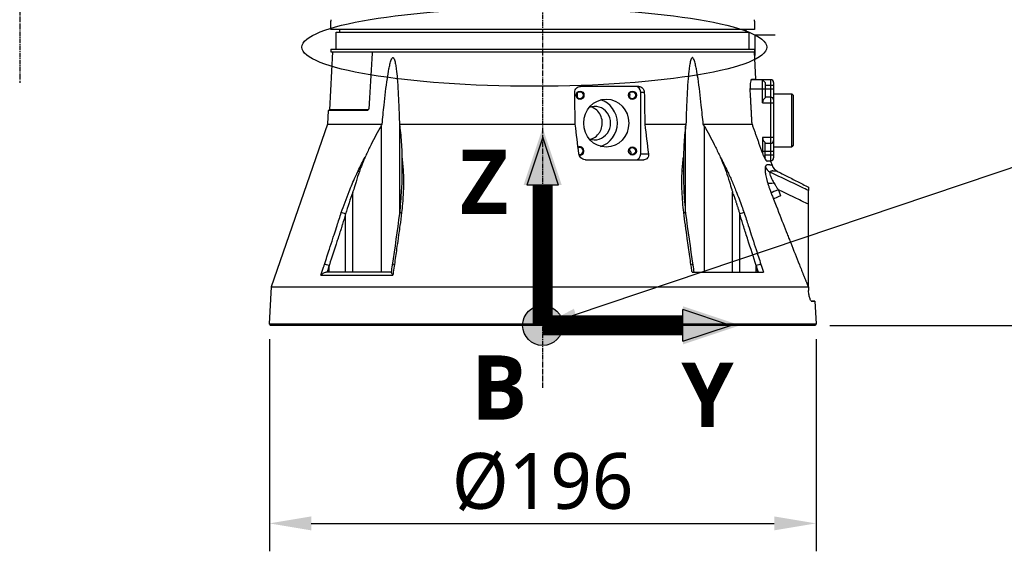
# Model space of a CAD drawing. Header units: millimetres. Extents: x 0 to 5219, y 0 to 2970.
# Tile 42 of 233: x 1860 to 2213, y 660 to 850. Entities that reach past the tile are written whole.
import ezdxf

# ---------------------------------------------------------------- set-up
doc = ezdxf.new("R2010")
doc.units = ezdxf.units.MM
doc.header["$LTSCALE"] = 0.2
doc.linetypes.add('CENTER2', pattern=[1.125, 0.75, -0.125, 0.125, -0.125])
for name, color, linetype in [('02_Center Line', 1, 'CENTER2'), ('07_Special Line2', 76, 'Continuous'), ('12_Before Rev.Num.', 5, 'Continuous'), ('13_After Rev.Num.', 6, 'Continuous')]:
    doc.layers.add(name, color=color, linetype=linetype)
doc.layers.add('14_Mark', color=7, linetype='Continuous', true_color=0xe03c31)
doc.styles.add('Rainbow-5.0 Style', font='malgunsl.ttf')
doc.dimstyles.new('Rainbow-5.0 Style', dxfattribs={"dimtxt": 4, "dimasz": 2.5, "dimexe": 1, "dimexo": 1, "dimgap": 1, "dimtad": 1, "dimdsep": 46, "dimtxsty": 'Rainbow-5.0 Style', "dimcen": 0, "dimclrd": 251, "dimclre": 251, "dimclrt": 7, "dimazin": 3, "dimtp": 0.1, "dimtm": 0.1, "dimtfac": 0.61, "dimtmove": 0, "dimatfit": 3, "dimfxl": 1, "dimlwd": -1, "dimlwe": -1, "dimarcsym": 1})
doc.dimstyles.new('Rainbow-5.0 Style$0', dxfattribs={"dimtxt": 4, "dimasz": 3, "dimexe": 2, "dimexo": 1, "dimgap": 0.8, "dimtad": 1, "dimzin": 9, "dimdsep": 46, "dimtxsty": 'Rainbow-5.0 Style', "dimcen": 0, "dimclrd": 251, "dimclre": 251, "dimclrt": 256, "dimadec": 1, "dimazin": 0, "dimtp": 0.1, "dimtm": 0.1, "dimtfac": 0.61, "dimtmove": 0, "dimatfit": 3, "dimfxl": 1, "dimlwd": -1, "dimlwe": -1, "dimarcsym": 1})

# ---------------------------------------------------------------- blocks, each defined once
blk = doc.blocks.new('A$C7b354fd2')
for p, q in [((-76, 106), (-76, 109)), ((76, 106), (-76, 106)), ((-72.87, 106), (-72.89, 105)), ((72.87, 106), (72.89, 105)), ((76, 109), (76, 106)), ((-74, 105), (74, 105)), ((-74, 99), (-74, 105)), ((74, 99), (74, 105)), ((-76, 99), (76, 99)), ((-76, 99), (-76, 98)), ((76, 99), (76, 98)), ((-75.38, 98), (-76.47, 77.19)), ((-76, 98), (76, 98)), ((75.79, 98), (76.31, 88.15)), ((34.51, 85.6), (13.55, 85.6)), ((81.8, 88), (74.74, 88)), ((74.93, 88.15), (76.31, 88.15)), ((78.8, 79.75), (78.8, 88)), ((78.8, 88), (79.8, 87)), ((79.8, 87), (79.8, 81.48)), ((79.8, 86), (82.8, 86)), ((81.8, 59), (81.8, 88)), ((82.8, 87), (82.8, 60)), ((35.15, 83.5), (36.42, 83.5)), ((35.15, 61.4), (35.15, 83.5)), ((74.39, 84.7), (82.8, 84.7)), ((81.8, 81.75), (79.8, 81.75)), ((82.8, 83), (89.3, 83)), ((89.3, 64), (89.3, 83)), ((89.8, 82.5), (89.3, 83)), ((89.8, 82.5), (89.8, 64.5)), ((89.8, 82), (89.81, 82.02)), ((78.8, 79.75), (82.8, 79.75)), ((-76.89, 77), (-77.15, 72.03)), ((-62.9, 77), (-76.89, 77)), ((-62.56, 77.19), (-76.47, 77.19)), ((-77.15, 72.03), (-97.38, 13.79)), ((-77.15, 72.03), (-57.57, 72.03)), ((-57.95, 71.39), (-57.95, 19)), ((-51.36, 72.03), (11.69, 72.03)), ((-51.26, 40.02), (-51.26, 71.39)), ((36.63, 72.03), (51.36, 72.03)), ((51.26, 40.02), (51.26, 71.39)), ((57.57, 72.03), (75.07, 72.03)), ((57.95, 71.39), (57.95, 19)), ((82.8, 67.25), (78.8, 67.25)), ((78.8, 67.25), (78.8, 61.6)), ((79.8, 60), (79.8, 65.52)), ((79.8, 65.25), (81.8, 65.25)), ((82.8, 64), (89.3, 64)), ((89.8, 64.5), (89.3, 64)), ((89.8, 65), (89.81, 64.98)), ((35.15, 61.4), (37.91, 61.4)), ((82.8, 62.3), (78.54, 62.3)), ((78.8, 61.56), (78.8, 61.56)), ((82.8, 61), (79.8, 61)), ((15.33, 59.3), (36.28, 59.3)), ((79.8, 60), (79.63, 59.83)), ((80.2, 59), (81.8, 59)), ((81.73, 58.85), (80.44, 58.85)), ((81.73, 58.85), (82.22, 57.42)), ((-68.07, 19), (-68.07, 47.76)), ((68.07, 47.76), (68.1, 47.7)), ((68.07, 19), (68.07, 47.76)), ((95.28, 13.76), (95.29, 48.34)), ((-50.12, 45.46), (-50.12, 45.46)), ((-70.65, 19), (-70.65, 39.92)), ((70.65, 19), (70.65, 39.92)), ((-51.26, 35.22), (-51.26, 35.22)), ((51.26, 35.21), (51.26, 35.22)), ((88.34, 31.01), (88.34, 31.01)), ((90.28, 26.1), (90.28, 26.1)), ((-76.56, 19), (-76.56, 21.4)), ((76.56, 19), (76.56, 21.4)), ((-79.48, 17.99), (-53.7, 17.99)), ((-54.21, 19), (-77.45, 19)), ((53.55, 19), (79.15, 19)), ((-97.38, 13.79), (-98.02, 0.5)), ((-97.38, 13.79), (95.2, 13.79)), ((95.28, 13.75), (95.28, 12.43)), ((96.39, 8.67), (96.57, 8.66)), ((97.63, 8.62), (97.43, 8.63)), ((97.63, 8.62), (98.02, 0.5)), ((-98.02, 0.5), (-97.55, 0)), ((-98.02, 0.5), (98.02, 0.5)), ((97.55, 0), (-97.55, 0)), ((-45.61, 0), (-45.61, 0)), ((-42.71, 0), (-42.71, 0)), ((-42.6, 0), (-42.6, 0)), ((26.98, 0), (26.98, 0)), ((43.67, 0), (43.67, 0)), ((57.69, 0), (57.69, 0)), ((98.02, 0.5), (97.55, 0))]:
    blk.add_line(p, q)
for centre, radius, start, end in [((81.8, 87), 1, 0, 90), ((80.8, 79.75), 2, 120, 180), ((81.8, 80.75), 1, 0, 90), ((-76.67, 77.2), 0.2, 270.0011, 357.0001), ((80.8, 67.25), 2, 180, 240), ((81.8, 66.25), 1, 270, 0), ((81.8, 60), 1, 270, 0), ((86, 58.73), 4, 199.1531, 242.944)]:
    blk.add_arc(centre, radius, start, end)
for centre, major_axis, ratio, start_param, end_param in [((33.18, 83.5), (0, 2.1), 0.939693, 4.712389, 6.283185), ((11.34, 82.45), (0, 1.25), 0.939693, 4.133611, 5.291167), ((30.14, 82.45), (0, 1.25), 0.939693, 4.133611, 5.291167), ((18.69, 72.45), (0, -6), 0.939693, 5.914601, 9.793362), ((18.69, 72.45), (0, 8.6), 0.939693, 3.398337, 6.026441), ((-62.73, 77.2), (0, 0.2), 0.818123, 4.618617, 4.660003), ((13.4, 62.45), (0, -1.5), 0.939693, 6.044721, 9.949642), ((13.31, 62.45), (0, -1.25), 0.939693, 6.014046, 9.955182), ((30.14, 62.45), (0, 1.25), 0.939693, 4.66011, 5.291167), ((33.18, 61.4), (0, -2.1), 0.939693, 0, 1.570796), ((83.47, 58.05), (3.83, -1.16), 0.925248, 3.818786, 4.47978), ((-65.04, 54.86), (-1.35, 0.65), 0.052115, 0.606922, 1.057336), ((-49.16, 54.86), (1.5, 0.1), 0.436719, 2.149999, 2.599873), ((49.16, 54.86), (-1.5, 0.09), 0.431477, 3.680016, 4.130429), ((65.27, 54.96), (1.1, 0.54), 0.051708, 5.11953, 5.637425), ((84.3, 52.24), (-3.83, -1.16), 0.183199, 0.288362, 1.124417), ((13.17, 31.41), (34.91, -89.99), 0.592261, 1.515827, 1.522233), ((85.53, 48.67), (-3.73, -1.4), 0.081475, 4.967599, 6.002006), ((86.37, 46.4), (-3.7, -1.34), 0.092176, 4.968203, 6.008214), ((-71.03, 39.88), (-1.42, 0.49), 0.108063, 4.48468, 5.706473), ((-49.77, 39.88), (-1.49, 0.17), 0.323016, 5.32621, 6.283185), ((49.77, 39.88), (1.49, 0.17), 0.323016, 0, 0.956975), ((71.03, 39.88), (-1.42, -0.49), 0.108063, 3.718305, 4.940203), ((-77.06, 21.37), (-1.43, 0.46), 0.133958, 4.39845, 5.717837), ((-52.35, 21.37), (-1.49, 0.21), 0.304914, 5.321029, 6.283185), ((52.35, 21.37), (1.49, 0.21), 0.304914, 0, 0.962156), ((77.06, 21.37), (-1.43, -0.46), 0.133958, 3.706941, 5.02644)]:
    blk.add_ellipse(centre, major_axis=major_axis, ratio=ratio, start_param=start_param, end_param=end_param)
for centre, major_axis in [((13.4, 82.45), (0, -1.5)), ((13.31, 82.45), (0, 1.25)), ((32.19, 82.45), (0, -1.5)), ((32.1, 82.45), (0, 1.25)), ((22.79, 72.45), (0, 8.6)), ((32.19, 62.45), (0, -1.5)), ((32.1, 62.45), (0, 1.25))]:
    blk.add_ellipse(centre, major_axis=major_axis, ratio=0.939693)
for points, knots in [([(-76, 109.5), (-76, 109.5), (-76, 109.49), (-76, 109.47), (-76, 109.45), (-76, 109.43), (-76, 109.39), (-76, 109.36), (-76, 109.31), (-76, 109.26), (-76, 109.22), (-76, 109.16), (-76, 109.11), (-76, 109.07), (-76, 109.04), (-76, 109)], [0.5001155, 0.5001155, 0.5001155, 0.5001155, 0.6074687, 0.6074687, 0.6074687, 0.7149373, 0.7149373, 0.7149373, 0.8224074, 0.8224074, 0.8224074, 0.9298784, 0.9298784, 0.9298784, 1, 1, 1, 1]), ([(76, 109), (76, 109.06), (76, 109.11), (76, 109.17), (76, 109.22), (76, 109.27), (76, 109.31), (76, 109.36), (76, 109.39), (76, 109.42), (76, 109.45), (76, 109.48), (76, 109.49), (76, 109.5), (76, 109.5), (76, 109.5), (76, 109.5), (76, 109.5), (76, 109.5)], [0, 0, 0, 0, 0.1074687, 0.1074687, 0.1074687, 0.2149373, 0.2149373, 0.2149373, 0.3224073, 0.3224073, 0.3224073, 0.4298784, 0.4298784, 0.4298784, 0.5, 0.5, 0.5, 0.5001155, 0.5001155, 0.5001155, 0.5001155]), ([(-61.13, 98), (-61.21, 96.67), (-61.28, 95.34), (-61.36, 94.01), (-61.51, 91.35), (-61.67, 88.68), (-61.82, 86), (-61.97, 83.33), (-62.13, 80.65), (-62.28, 77.97)], [0.167015, 0.167015, 0.167015, 0.167015, 0.3333333, 0.3333333, 0.3333333, 0.6666667, 0.6666667, 0.6666667, 1, 1, 1, 1]), ([(-57.57, 72.03), (-57.35, 74.33), (-57.12, 76.6), (-56.53, 82.12), (-56.15, 85.32), (-55.53, 89.51), (-55.34, 90.69), (-55, 92.43), (-54.88, 93), (-54.61, 94.11), (-54.47, 94.64), (-54.18, 95.36), (-54.06, 95.62), (-53.88, 95.81), (-53.84, 95.85), (-53.75, 95.9), (-53.71, 95.91), (-53.63, 95.91), (-53.59, 95.9), (-53.51, 95.85), (-53.47, 95.81), (-53.3, 95.62), (-53.2, 95.36), (-52.96, 94.64), (-52.85, 94.11), (-52.65, 93), (-52.57, 92.43), (-52.35, 90.69), (-52.24, 89.51), (-51.89, 85.32), (-51.73, 82.12), (-51.5, 76.6), (-51.43, 74.33), (-51.36, 72.03)], [5.982106, 5.982106, 5.982106, 5.982106, 6.634304, 6.634304, 7.582061, 7.582061, 7.910092, 7.910092, 8.074107, 8.074107, 8.238122, 8.238122, 8.315339, 8.315339, 8.332718, 8.332718, 8.350096, 8.350096, 8.367475, 8.367475, 8.384853, 8.384853, 8.46207, 8.46207, 8.626085, 8.626085, 8.790101, 8.790101, 9.118131, 9.118131, 10.065889, 10.065889, 10.718087, 10.718087, 10.718087, 10.718087]), ([(57.57, 72.03), (57.35, 74.33), (57.12, 76.6), (56.53, 82.12), (56.15, 85.32), (55.53, 89.51), (55.34, 90.69), (55, 92.43), (54.88, 93), (54.61, 94.11), (54.47, 94.64), (54.18, 95.36), (54.06, 95.62), (53.88, 95.81), (53.84, 95.85), (53.75, 95.9), (53.71, 95.91), (53.63, 95.91), (53.59, 95.9), (53.51, 95.85), (53.47, 95.81), (53.3, 95.62), (53.2, 95.36), (52.96, 94.64), (52.85, 94.11), (52.65, 93), (52.57, 92.43), (52.35, 90.69), (52.24, 89.51), (51.89, 85.32), (51.73, 82.12), (51.5, 76.6), (51.43, 74.33), (51.36, 72.03)], [-10.718087, -10.718087, -10.718087, -10.718087, -10.065889, -10.065889, -9.118131, -9.118131, -8.790101, -8.790101, -8.626085, -8.626085, -8.46207, -8.46207, -8.384853, -8.384853, -8.367475, -8.367475, -8.350096, -8.350096, -8.332718, -8.332718, -8.315339, -8.315339, -8.238122, -8.238122, -8.074107, -8.074107, -7.910092, -7.910092, -7.582061, -7.582061, -6.634304, -6.634304, -5.982106, -5.982106, -5.982106, -5.982106]), ([(11.48, 83.5), (11.48, 83.51), (11.48, 83.51), (11.48, 83.52), (11.48, 83.78), (11.53, 84.06), (11.74, 84.58), (11.9, 84.81), (12.27, 85.18), (12.5, 85.34), (13.02, 85.55), (13.29, 85.6), (13.55, 85.6)], [-0.0021701, -0.0021701, -0.0021701, -0.0021701, 0, 0, 0, 0.0788507, 0.0788507, 0.1577014, 0.1577014, 0.237905, 0.237905, 0.3162149, 0.3162149, 0.3162149, 0.3162149]), ([(34.51, 85.6), (34.74, 85.6), (34.99, 85.55), (35.46, 85.34), (35.67, 85.18), (36.01, 84.81), (36.16, 84.57), (36.36, 84.06), (36.42, 83.78), (36.42, 83.51), (36.42, 83.51), (36.42, 83.5)], [-0.9520942, -0.9520942, -0.9520942, -0.9520942, -0.8738303, -0.8738303, -0.7942502, -0.7942502, -0.7153116, -0.7153116, -0.6363731, -0.6363731, -0.6347628, -0.6347628, -0.6347628, -0.6347628]), ([(74.93, 88.15), (74.85, 88.15), (74.76, 88.07), (74.61, 87.74), (74.54, 87.48), (74.43, 86.89), (74.39, 86.52), (74.36, 85.7), (74.36, 85.26), (74.38, 84.84), (74.38, 84.83), (74.38, 84.81), (74.38, 84.8)], [-0.5049468, -0.5049468, -0.5049468, -0.5049468, -0.3798025, -0.3798025, -0.2512862, -0.2512862, -0.1256431, -0.1256431, 0, 0, 0, 0.0040832, 0.0040832, 0.0040832, 0.0040832]), ([(-62.28, 77.97), (-62.29, 77.86), (-62.31, 77.73), (-62.38, 77.49), (-62.43, 77.38), (-62.54, 77.2), (-62.61, 77.13), (-62.75, 77.02), (-62.83, 77), (-62.9, 77)], [-0.2992343, -0.2992343, -0.2992343, -0.2992343, -0.2640654, -0.2640654, -0.2263454, -0.2263454, -0.1886522, -0.1886522, -0.1510866, -0.1510866, -0.1510866, -0.1510866]), ([(20.48, 69.27), (20.64, 69.54), (20.79, 69.84), (21.2, 70.88), (21.34, 71.68), (21.37, 73.19), (21.24, 74), (20.7, 75.48), (20.28, 76.16), (19.31, 77.22), (18.68, 77.69), (17.76, 78.1), (17.51, 78.19), (17.26, 78.25)], [1.485717, 1.485717, 1.485717, 1.485717, 1.57915, 1.57915, 1.804596, 1.804596, 2.031566, 2.031566, 2.258535, 2.258535, 2.485349, 2.485349, 2.562968, 2.562968, 2.562968, 2.562968]), ([(-57.95, 71.39), (-58.1, 71.14), (-58.25, 70.89), (-59.64, 68.47), (-60.82, 66.21), (-62.54, 62.68), (-63.11, 61.46), (-63.67, 60.23)], [-6.98839, -6.98839, -6.98839, -6.98839, -6.901908, -6.901908, -6.146186, -6.146186, -5.758936, -5.758936, -5.758936, -5.758936]), ([(-51.26, 71.39), (-51.23, 71.14), (-51.19, 70.89), (-50.88, 68.47), (-50.69, 66.21), (-50.53, 62.68), (-50.49, 61.46), (-50.47, 60.23)], [10.331972, 10.331972, 10.331972, 10.331972, 10.418454, 10.418454, 11.174175, 11.174175, 11.561438, 11.561438, 11.561438, 11.561438]), ([(51.26, 71.39), (51.23, 71.14), (51.19, 70.89), (50.88, 68.47), (50.69, 66.21), (50.53, 62.68), (50.49, 61.47), (50.47, 60.24)], [-6.98839, -6.98839, -6.98839, -6.98839, -6.901908, -6.901908, -6.146186, -6.146186, -5.759883, -5.759883, -5.759883, -5.759883]), ([(57.95, 71.39), (58.1, 71.14), (58.25, 70.89), (59.64, 68.47), (60.82, 66.21), (62.54, 62.68), (63.11, 61.46), (63.67, 60.24)], [10.331972, 10.331972, 10.331972, 10.331972, 10.418454, 10.418454, 11.174175, 11.174175, 11.561016, 11.561016, 11.561016, 11.561016]), ([(17.19, 66.67), (17.42, 66.73), (17.65, 66.81), (18.56, 67.21), (19.19, 67.67), (19.98, 68.52), (20.25, 68.87), (20.48, 69.27)], [4.6798075, 4.6798075, 4.6798075, 4.6798075, 4.7504163, 4.7504163, 4.9758621, 4.9758621, 5.107875, 5.107875, 5.107875, 5.107875]), ([(-66.17, 55.35), (-65.77, 56.17), (-65.37, 57), (-64.95, 57.81), (-64.54, 58.62), (-64.11, 59.43), (-63.67, 60.23)], [0, 0, 0, 0, 0.499875, 0.499875, 0.499875, 1, 1, 1, 1]), ([(-63.67, 60.23), (-64.05, 59.4), (-64.42, 58.55), (-65.1, 56.86), (-65.44, 55.97), (-65.73, 55.11)], [0.0000001, 0.0000001, 0.0000001, 0.0000001, 0.2749921, 0.2749921, 0.5476443, 0.5476443, 0.5476443, 0.5476443]), ([(-50.47, 60.23), (-50.36, 59.43), (-50.28, 58.63), (-50.2, 57.81), (-50.13, 57), (-50.06, 56.18), (-50.01, 55.36)], [0, 0, 0, 0, 0.5005634, 0.5005634, 0.5005634, 1, 1, 1, 1]), ([(-50.47, 60.23), (-50.45, 59.4), (-50.45, 58.55), (-50.45, 56.86), (-50.45, 55.97), (-50.46, 55.12)], [-0.5445996, -0.5445996, -0.5445996, -0.5445996, -0.2712223, -0.2712223, -0.0000015, -0.0000015, -0.0000015, -0.0000015]), ([(15.33, 59.3), (15.29, 59.3), (15.25, 59.3), (14.94, 59.32), (14.65, 59.39), (14.11, 59.64), (13.87, 59.81), (13.47, 60.21), (13.3, 60.45), (13.07, 60.94), (13, 61.17), (12.97, 61.4)], [-0.3482596, -0.3482596, -0.3482596, -0.3482596, -0.3364749, -0.3364749, -0.2532796, -0.2532796, -0.1700843, -0.1700843, -0.0850422, -0.0850422, -0.0142516, -0.0142516, -0.0142516, -0.0142516]), ([(31.56, 61.34), (31.61, 61.38), (31.64, 61.42), (31.73, 61.54), (31.75, 61.64), (31.75, 61.86), (31.7, 62), (31.53, 62.23), (31.43, 62.32), (31.31, 62.38)], [1.5863552, 1.5863552, 1.5863552, 1.5863552, 1.6157737, 1.6157737, 1.6749185, 1.6749185, 1.7667579, 1.7667579, 1.8428929, 1.8428929, 1.8428929, 1.8428929]), ([(37.91, 61.4), (37.94, 61.16), (37.93, 60.92), (37.83, 60.42), (37.72, 60.18), (37.45, 59.79), (37.27, 59.62), (36.84, 59.38), (36.59, 59.31), (36.33, 59.3), (36.3, 59.3), (36.28, 59.3)], [-0.6483331, -0.6483331, -0.6483331, -0.6483331, -0.5743929, -0.5743929, -0.4898501, -0.4898501, -0.4076051, -0.4076051, -0.3253601, -0.3253601, -0.317146, -0.317146, -0.317146, -0.317146]), ([(50.01, 55.35), (50.06, 56.18), (50.13, 57), (50.2, 57.81), (50.28, 58.63), (50.36, 59.44), (50.47, 60.24)], [0, 0, 0, 0, 0.499876, 0.499876, 0.499876, 1, 1, 1, 1]), ([(50.47, 60.24), (50.45, 59.41), (50.45, 58.55), (50.45, 56.86), (50.45, 55.97), (50.46, 55.11)], [0.0000001, 0.0000001, 0.0000001, 0.0000001, 0.2754495, 0.2754495, 0.548569, 0.548569, 0.548569, 0.548569]), ([(63.67, 60.24), (64.05, 59.4), (64.42, 58.55), (65.1, 56.86), (65.43, 55.98), (65.73, 55.12)], [-0.542815, -0.542815, -0.542815, -0.542815, -0.2712747, -0.2712747, -0.0000024, -0.0000024, -0.0000024, -0.0000024]), ([(78.57, 62.2), (78.7, 61.85), (78.84, 61.48), (79.17, 60.71), (79.36, 60.32), (79.71, 59.69), (79.88, 59.41), (80.18, 59), (80.31, 58.88), (80.41, 58.85), (80.43, 58.85), (80.44, 58.85)], [1.0620309, 1.0620309, 1.0620309, 1.0620309, 1.1718896, 1.1718896, 1.3085918, 1.3085918, 1.4426859, 1.4426859, 1.57678, 1.57678, 1.5977978, 1.5977978, 1.5977978, 1.5977978]), ([(79.81, 56.74), (79.8, 56.71), (79.79, 56.68), (79.79, 56.65), (79.76, 56.55), (79.75, 56.43), (79.73, 56.3), (79.72, 56.16), (79.72, 56.02), (79.72, 55.87), (79.72, 55.71), (79.73, 55.54), (79.74, 55.35), (79.74, 55.3), (79.75, 55.24), (79.76, 55.18), (79.77, 55.07), (79.78, 54.96), (79.79, 54.84), (79.8, 54.81), (79.8, 54.77), (79.81, 54.74), (79.84, 54.51), (79.88, 54.26), (79.93, 53.99), (79.98, 53.72), (80.04, 53.43), (80.11, 53.11), (80.18, 52.79), (80.27, 52.44), (80.37, 52.07), (80.46, 51.71), (80.57, 51.34), (80.69, 50.93)], [0, 0, 0, 0, 0.033073, 0.033073, 0.033073, 0.156472, 0.156472, 0.156472, 0.278858, 0.278858, 0.278858, 0.399242, 0.399242, 0.399242, 0.434783, 0.434783, 0.434783, 0.5, 0.5, 0.5, 0.518952, 0.518952, 0.518952, 0.640378, 0.640378, 0.640378, 0.763037, 0.763037, 0.763037, 0.88506, 0.88506, 0.88506, 1, 1, 1, 1]), ([(82.22, 57.42), (82.22, 57.42), (82.2, 57.42), (82.15, 57.42), (82.12, 57.42), (82.09, 57.42), (82.05, 57.43), (82.03, 57.43), (82.01, 57.43), (81.98, 57.43), (81.97, 57.43), (81.96, 57.43), (81.95, 57.43), (81.94, 57.43), (81.92, 57.43), (81.91, 57.43), (81.88, 57.43), (81.84, 57.43), (81.8, 57.44), (81.78, 57.44), (81.76, 57.44), (81.73, 57.44), (81.71, 57.44), (81.68, 57.44), (81.66, 57.44), (81.57, 57.44), (81.48, 57.44), (81.4, 57.45), (81.38, 57.45), (81.36, 57.45), (81.34, 57.45), (81.33, 57.45), (81.32, 57.45), (81.31, 57.45), (81.3, 57.45), (81.3, 57.45), (81.28, 57.46), (81.24, 57.46), (81.21, 57.46), (81.19, 57.47), (81.18, 57.47), (81.17, 57.47), (81.16, 57.47), (81.16, 57.47), (81.16, 57.47), (81.16, 57.47), (81.15, 57.47), (81.15, 57.47), (81.15, 57.47), (81.15, 57.47), (81.15, 57.47), (81.15, 57.47), (81.15, 57.47), (81.15, 57.47), (81.15, 57.47), (81.1, 57.48), (81.04, 57.49), (80.98, 57.49), (80.96, 57.5), (80.93, 57.5), (80.9, 57.5), (80.88, 57.51), (80.87, 57.51), (80.85, 57.51), (80.84, 57.51), (80.83, 57.51), (80.81, 57.51), (80.76, 57.51), (80.72, 57.51), (80.68, 57.51), (80.66, 57.51), (80.64, 57.51), (80.62, 57.51), (80.61, 57.51), (80.6, 57.51), (80.57, 57.51), (80.49, 57.5), (80.39, 57.48), (80.29, 57.44), (80.25, 57.42), (80.2, 57.38), (80.15, 57.34), (80.13, 57.32), (80.1, 57.3), (80.08, 57.28), (80.06, 57.25), (80.03, 57.22), (80.01, 57.2), (79.99, 57.16), (79.94, 57.08), (79.9, 56.99), (79.86, 56.91), (79.83, 56.82), (79.81, 56.74)], [0, 0, 0, 0, 0.125, 0.125, 0.125, 0.1875, 0.1875, 0.1875, 0.21875, 0.21875, 0.21875, 0.234375, 0.234375, 0.234375, 0.25, 0.25, 0.25, 0.3125, 0.3125, 0.3125, 0.34375, 0.34375, 0.34375, 0.375, 0.375, 0.375, 0.5, 0.5, 0.5, 0.53125, 0.53125, 0.53125, 0.546875, 0.546875, 0.546875, 0.5625, 0.5625, 0.5625, 0.59375, 0.59375, 0.59375, 0.609375, 0.609375, 0.609375, 0.6171875, 0.6171875, 0.6171875, 0.6196289, 0.6196289, 0.6196289, 0.6220703, 0.6220703, 0.6220703, 0.625, 0.625, 0.625, 0.6875, 0.6875, 0.6875, 0.71875, 0.71875, 0.71875, 0.734375, 0.734375, 0.734375, 0.75, 0.75, 0.75, 0.78125, 0.78125, 0.78125, 0.796875, 0.796875, 0.796875, 0.8125, 0.8125, 0.8125, 0.875, 0.875, 0.875, 0.90625, 0.90625, 0.90625, 0.921875, 0.921875, 0.921875, 0.9375, 0.9375, 0.9375, 0.96875, 0.96875, 0.96875, 0.9999999, 0.9999999, 0.9999999, 0.9999999]), ([(-72.19, 40.38), (-71.31, 42.91), (-70.39, 45.44), (-69.39, 47.94), (-68.68, 49.73), (-67.93, 51.52), (-67.14, 53.28), (-66.82, 53.98), (-66.5, 54.67), (-66.17, 55.35)], [0, 0, 0, 0, 0.499826, 0.499826, 0.499826, 0.858832, 0.858832, 0.858832, 1, 1, 1, 1]), ([(-65.73, 55.11), (-66.16, 53.9), (-66.54, 52.69), (-67.26, 50.36), (-67.53, 49.44), (-67.81, 48.54), (-67.87, 48.35), (-67.98, 48.03), (-68.03, 47.89), (-68.07, 47.76)], [0.0000003, 0.0000003, 0.0000003, 0.0000003, 0.385971, 0.385971, 0.7217999, 0.7217999, 0.8108706, 0.8108706, 0.8732307, 0.8732307, 0.8732307, 0.8732307]), ([(-50.46, 55.12), (-50.48, 53.93), (-50.5, 52.67), (-50.55, 50.32), (-50.58, 49.38), (-50.6, 48.68), (-50.6, 48.67), (-50.6, 48.67)], [-0.5643199, -0.5643199, -0.5643199, -0.5643199, -0.3213467, -0.3213467, -0.0964507, -0.0964507, -0.0954746, -0.0954746, -0.0954746, -0.0954746]), ([(-50.01, 55.36), (-49.98, 54.78), (-49.95, 54.19), (-49.93, 53.6), (-49.91, 52.99), (-49.9, 52.37), (-49.9, 51.75), (-49.89, 50.5), (-49.92, 49.25), (-49.98, 47.99), (-50.04, 46.52), (-50.13, 45.05), (-50.26, 43.57), (-50.35, 42.51), (-50.46, 41.44), (-50.58, 40.38)], [0, 0, 0, 0, 0.1198746, 0.1198746, 0.1198746, 0.2457225, 0.2457225, 0.2457225, 0.4973048, 0.4973048, 0.4973048, 0.7896386, 0.7896386, 0.7896386, 1, 1, 1, 1]), ([(50.58, 40.38), (50.29, 42.91), (50.09, 45.43), (49.98, 47.94), (49.87, 50.44), (49.86, 52.92), (50.01, 55.35)], [0, 0, 0, 0, 0.499739, 0.499739, 0.499739, 1, 1, 1, 1]), ([(50.46, 55.11), (50.48, 53.9), (50.5, 52.69), (50.55, 50.36), (50.58, 49.43), (50.6, 48.72), (50.6, 48.71), (50.6, 48.7)], [0.0000003, 0.0000003, 0.0000003, 0.0000003, 0.3859946, 0.3859946, 0.7222348, 0.7222348, 0.7268017, 0.7268017, 0.7268017, 0.7268017]), ([(65.73, 55.12), (66.14, 53.95), (66.55, 52.66), (67.27, 50.34), (67.53, 49.45), (67.82, 48.53), (67.88, 48.34), (67.98, 48.02), (68.03, 47.89), (68.07, 47.76)], [-0.5896878, -0.5896878, -0.5896878, -0.5896878, -0.3346623, -0.3346623, -0.1007953, -0.1007953, -0.0408483, -0.0408483, 0, 0, 0, 0]), ([(66.17, 55.36), (66.45, 54.78), (66.72, 54.19), (66.99, 53.6), (67.27, 52.99), (67.55, 52.37), (67.82, 51.75), (68.36, 50.5), (68.87, 49.25), (69.37, 47.99), (70.08, 46.21), (70.76, 44.42), (71.4, 42.62)], [0, 0, 0, 0, 0.1198668, 0.1198668, 0.1198668, 0.2457072, 0.2457072, 0.2457072, 0.4972778, 0.4972778, 0.4972778, 0.8526404, 0.8526404, 0.8526404, 0.8526404]), ([(81.54, 54.87), (81.47, 54.77), (81.44, 54.63), (81.45, 54.44), (81.45, 54.25), (81.49, 54.05), (81.58, 53.74), (81.67, 53.44), (81.79, 53.12), (82, 52.67), (82.21, 52.22), (82.49, 51.69), (82.84, 51.11)], [0, 0, 0, 0, 0.25, 0.25, 0.25, 0.5, 0.5, 0.5, 0.75, 0.75, 0.75, 1, 1, 1, 1]), ([(84.18, 55.17), (84.18, 55.17), (84.18, 55.17), (84.18, 55.17), (84.18, 55.17), (84.17, 55.17), (84.15, 55.17), (84.14, 55.17), (84.12, 55.17), (84.1, 55.17), (84.1, 55.17), (84.1, 55.17), (84.1, 55.17), (84.08, 55.17), (84.06, 55.18), (84.03, 55.18), (84.02, 55.18), (84.01, 55.18), (84, 55.18), (83.98, 55.18), (83.97, 55.18), (83.95, 55.18), (83.94, 55.18), (83.94, 55.18), (83.93, 55.18), (83.92, 55.18), (83.91, 55.18), (83.89, 55.18), (83.88, 55.19), (83.86, 55.19), (83.85, 55.19), (83.82, 55.19), (83.79, 55.19), (83.75, 55.19), (83.72, 55.19), (83.69, 55.2), (83.65, 55.2), (83.63, 55.2), (83.61, 55.2), (83.59, 55.2), (83.58, 55.2), (83.56, 55.2), (83.55, 55.2), (83.52, 55.2), (83.48, 55.2), (83.45, 55.21), (83.41, 55.21), (83.38, 55.21), (83.35, 55.21), (83.34, 55.21), (83.32, 55.21), (83.31, 55.21), (83.29, 55.21), (83.27, 55.21), (83.25, 55.22), (83.22, 55.22), (83.2, 55.22), (83.17, 55.22), (83.17, 55.22), (83.16, 55.22), (83.15, 55.22), (83.14, 55.23), (83.12, 55.23), (83.11, 55.23), (83.09, 55.23), (83.07, 55.23), (83.05, 55.24), (83.05, 55.24), (83.05, 55.24), (83.05, 55.24), (83.01, 55.24), (82.97, 55.25), (82.93, 55.25), (82.92, 55.26), (82.9, 55.26), (82.88, 55.26), (82.85, 55.26), (82.82, 55.27), (82.79, 55.27), (82.79, 55.27), (82.79, 55.27), (82.78, 55.27), (82.75, 55.28), (82.72, 55.28), (82.68, 55.29), (82.66, 55.29), (82.65, 55.29), (82.63, 55.29), (82.56, 55.3), (82.49, 55.3), (82.43, 55.3), (82.43, 55.3), (82.43, 55.3), (82.42, 55.3), (82.39, 55.3), (82.34, 55.3), (82.29, 55.3), (82.26, 55.3), (82.23, 55.3), (82.2, 55.29), (82.17, 55.29), (82.15, 55.29), (82.11, 55.28), (82.06, 55.27), (82.03, 55.26), (82, 55.25), (81.98, 55.25), (81.97, 55.25), (81.96, 55.24), (81.96, 55.24), (81.95, 55.24), (81.95, 55.24), (81.95, 55.24), (81.94, 55.24), (81.94, 55.23), (81.88, 55.21), (81.83, 55.19), (81.78, 55.15), (81.76, 55.14), (81.74, 55.12), (81.72, 55.11), (81.65, 55.04), (81.59, 54.97), (81.54, 54.89), (81.54, 54.88), (81.54, 54.88), (81.54, 54.87)], [0.0000168, 0.0000168, 0.0000168, 0.0000168, 0.0203023, 0.0203023, 0.0203023, 0.0754814, 0.0754814, 0.0754814, 0.125, 0.125, 0.125, 0.1255, 0.1255, 0.1255, 0.170881, 0.170881, 0.170881, 0.1875, 0.1875, 0.1875, 0.2121861, 0.2121861, 0.2121861, 0.21875, 0.21875, 0.21875, 0.234375, 0.234375, 0.234375, 0.25, 0.25, 0.25, 0.2982721, 0.2982721, 0.2982721, 0.3445301, 0.3445301, 0.3445301, 0.375, 0.375, 0.375, 0.3939691, 0.3939691, 0.3939691, 0.4409288, 0.4409288, 0.4409288, 0.4846804, 0.4846804, 0.4846804, 0.5, 0.5, 0.5, 0.5276863, 0.5276863, 0.5276863, 0.5625, 0.5625, 0.5625, 0.5728198, 0.5728198, 0.5728198, 0.59375, 0.59375, 0.59375, 0.6233696, 0.6233696, 0.6233696, 0.625, 0.625, 0.625, 0.6683553, 0.6683553, 0.6683553, 0.6875, 0.6875, 0.6875, 0.7155288, 0.7155288, 0.7155288, 0.71875, 0.71875, 0.71875, 0.75, 0.75, 0.75, 0.7616806, 0.7616806, 0.7616806, 0.8097504, 0.8097504, 0.8097504, 0.8125, 0.8125, 0.8125, 0.84375, 0.84375, 0.84375, 0.859375, 0.859375, 0.859375, 0.875, 0.875, 0.875, 0.890625, 0.890625, 0.890625, 0.8984375, 0.8984375, 0.8984375, 0.9023437, 0.9023437, 0.9023437, 0.90625, 0.90625, 0.90625, 0.9375, 0.9375, 0.9375, 0.9500091, 0.9500091, 0.9500091, 0.9971279, 0.9971279, 0.9971279, 0.9999997, 0.9999997, 0.9999997, 0.9999997]), ([(95.29, 48.34), (94.52, 48.7), (93.76, 49.06), (92.99, 49.42), (89.17, 51.22), (85.35, 53.03), (81.54, 54.87)], [0, 0, 0, 0, 0.1670722, 0.1670722, 0.1670722, 0.9999999, 0.9999999, 0.9999999, 0.9999999]), ([(84.18, 55.17), (84.56, 54.98), (85.6, 54.45), (87.31, 53.58), (89.3, 52.56), (91.3, 51.55), (93.29, 50.53), (94.62, 49.86), (95.29, 49.52)], [0, 0, 0, 0, 0.101568, 0.28125, 0.460931, 0.640613, 0.820295, 1, 1, 1, 1]), ([(80.69, 50.93), (80.8, 50.58), (80.91, 50.22), (81.04, 49.85), (81.16, 49.47), (81.3, 49.09), (81.44, 48.68), (81.59, 48.28), (81.75, 47.85), (81.92, 47.41)], [0.0000089, 0.0000089, 0.0000089, 0.0000089, 0.3333333, 0.3333333, 0.3333333, 0.6666667, 0.6666667, 0.6666667, 1, 1, 1, 1]), ([(82.84, 51.11), (82.98, 50.88), (83.14, 50.61), (83.31, 50.35), (83.4, 50.22), (83.49, 50.08), (83.57, 49.95), (83.66, 49.81), (83.75, 49.67), (83.85, 49.52), (84.04, 49.25), (84.25, 48.94), (84.48, 48.61)], [0, 0, 0, 0, 0.328885, 0.328885, 0.328885, 0.5, 0.5, 0.5, 0.673833, 0.673833, 0.673833, 1, 1, 1, 1]), ([(95.29, 49.52), (95.29, 49.52), (95.29, 49.51), (95.29, 49.49), (95.29, 49.48), (95.29, 49.45), (95.29, 49.42), (95.29, 49.38), (95.29, 49.34), (95.29, 49.29), (95.29, 49.29), (95.29, 49.29), (95.29, 49.29), (95.29, 49.23), (95.29, 49.17), (95.29, 49.11), (95.29, 49.08), (95.29, 49.06), (95.29, 49.02), (95.29, 48.99), (95.29, 48.95), (95.29, 48.89), (95.29, 48.8), (95.29, 48.66), (95.29, 48.34)], [0, 0, 0, 0, 0.167585, 0.167585, 0.167585, 0.335224, 0.335224, 0.335224, 0.5, 0.5, 0.5, 0.502873, 0.502873, 0.502873, 0.670529, 0.670529, 0.670529, 0.75, 0.75, 0.75, 0.838181, 0.838181, 0.838181, 1, 1, 1, 1]), ([(-68.07, 47.76), (-68.54, 46.46), (-68.98, 45.16), (-69.84, 42.55), (-70.25, 41.24), (-70.65, 39.92)], [0, 0, 0, 0, 0.4162532, 0.4162532, 0.8334528, 0.8334528, 0.8334528, 0.8334528]), ([(68.3, 47.12), (68.38, 46.91), (68.46, 46.66), (68.61, 46.22), (68.69, 46), (68.75, 45.82), (68.8, 45.67), (68.83, 45.6), (68.85, 45.53), (68.87, 45.47), (68.89, 45.41), (68.89, 45.4), (68.92, 45.33), (69.03, 45.01), (69.13, 44.71), (69.23, 44.41), (69.28, 44.26), (69.33, 44.11), (69.38, 43.96), (69.43, 43.82), (69.48, 43.64), (69.52, 43.53), (69.59, 43.31), (69.68, 43.05), (69.77, 42.75), (69.87, 42.45), (69.96, 42.15), (70.1, 41.73), (70.16, 41.52), (70.22, 41.34), (70.27, 41.19), (70.29, 41.11), (70.31, 41.04), (70.33, 40.98), (70.35, 40.92), (70.35, 40.91), (70.38, 40.83), (70.48, 40.5), (70.56, 40.22), (70.65, 39.92)], [0.0000001, 0.0000001, 0.0000001, 0.0000001, 0.125, 0.125, 0.125, 0.1875, 0.1875, 0.1875, 0.21875, 0.21875, 0.21875, 0.25, 0.25, 0.25, 0.375, 0.375, 0.375, 0.4375, 0.4375, 0.4375, 0.5, 0.5, 0.5, 0.625, 0.625, 0.625, 0.75, 0.75, 0.75, 0.8125, 0.8125, 0.8125, 0.84375, 0.84375, 0.84375, 0.875, 0.875, 0.875, 1, 1, 1, 1]), ([(81.92, 47.41), (82.01, 47.17), (82.11, 46.93), (82.2, 46.68), (82.3, 46.44), (82.39, 46.19), (82.49, 45.95), (82.58, 45.7), (82.68, 45.45), (82.78, 45.2)], [0, 0, 0, 0, 0.3333333, 0.3333333, 0.3333333, 0.6666667, 0.6666667, 0.6666667, 1, 1, 1, 1]), ([(95.29, 43.37), (93.84, 44.07), (92.43, 44.76), (91.04, 45.43), (89, 46.42), (87.01, 47.38), (85.08, 48.32), (84.88, 48.42), (84.68, 48.52), (84.48, 48.61)], [0, 0, 0, 0, 0.3806895, 0.3806895, 0.3806895, 0.9413102, 0.9413102, 0.9413102, 1, 1, 1, 1]), ([(82.78, 45.2), (84.03, 41.98), (85.16, 39.07), (86.19, 36.46), (86.7, 35.16), (87.18, 33.94), (87.63, 32.79), (87.86, 32.21), (88.08, 31.66), (88.29, 31.12), (88.4, 30.85), (88.5, 30.59), (88.6, 30.33), (88.66, 30.2), (88.71, 30.08), (88.76, 29.95), (88.81, 29.82), (88.84, 29.74), (88.91, 29.57), (89.95, 26.94), (90.97, 24.37), (92.03, 21.71), (92.29, 21.05), (92.56, 20.38), (92.82, 19.72), (92.96, 19.39), (93.09, 19.06), (93.22, 18.73), (93.29, 18.56), (93.35, 18.4), (93.42, 18.23), (93.45, 18.15), (93.49, 18.07), (93.52, 17.98), (93.55, 17.9), (93.57, 17.84), (93.62, 17.73), (93.79, 17.3), (93.95, 16.91), (94.08, 16.58), (94.15, 16.41), (94.21, 16.26), (94.26, 16.12), (94.29, 16.05), (94.32, 15.98), (94.34, 15.92), (94.36, 15.89), (94.37, 15.86), (94.38, 15.83), (94.39, 15.8), (94.39, 15.79), (94.42, 15.74), (94.51, 15.52), (94.58, 15.32), (94.65, 15.16), (94.68, 15.07), (94.71, 15), (94.74, 14.93), (94.75, 14.89), (94.77, 14.86), (94.78, 14.83), (94.79, 14.8), (94.79, 14.8), (94.82, 14.74), (94.86, 14.63), (94.9, 14.54), (94.93, 14.45), (94.95, 14.41), (94.96, 14.37), (94.98, 14.34), (94.99, 14.3), (94.99, 14.3), (95.02, 14.24), (95.06, 14.13), (95.07, 14.1), (95.12, 14), (95.15, 13.91), (95.18, 13.84), (95.28, 13.75)], [0.0000016, 0.0000016, 0.0000016, 0.0000016, 0.25, 0.25, 0.25, 0.375, 0.375, 0.375, 0.4375, 0.4375, 0.4375, 0.46875, 0.46875, 0.46875, 0.484375, 0.484375, 0.484375, 0.5, 0.5, 0.5, 0.75, 0.75, 0.75, 0.8125, 0.8125, 0.8125, 0.84375, 0.84375, 0.84375, 0.859375, 0.859375, 0.859375, 0.8671875, 0.8671875, 0.8671875, 0.875, 0.875, 0.875, 0.90625, 0.90625, 0.90625, 0.921875, 0.921875, 0.921875, 0.9296875, 0.9296875, 0.9296875, 0.9335938, 0.9335938, 0.9335938, 0.9375, 0.9375, 0.9375, 0.953125, 0.953125, 0.953125, 0.9609375, 0.9609375, 0.9609375, 0.9648438, 0.9648438, 0.9648438, 0.96875, 0.96875, 0.96875, 0.9765625, 0.9765625, 0.9765625, 0.9804688, 0.9804688, 0.9804688, 0.984375, 0.984375, 0.984375, 0.9921875, 0.9921875, 0.9921875, 0.99842, 0.99842, 0.99842, 0.99842]), ([(-78.23, 21.86), (-77.64, 23.68), (-77.04, 25.51), (-76.45, 27.34), (-76.04, 28.6), (-75.63, 29.86), (-75.23, 31.12), (-75.04, 31.68), (-74.86, 32.25), (-74.68, 32.81), (-74.36, 33.79), (-74.04, 34.77), (-73.72, 35.75), (-73.22, 37.29), (-72.72, 38.84), (-72.19, 40.38)], [0, 0, 0, 0, 0.295731, 0.295731, 0.295731, 0.499995, 0.499995, 0.499995, 0.591463, 0.591463, 0.591463, 0.749983, 0.749983, 0.749983, 1, 1, 1, 1]), ([(-70.65, 39.92), (-70.84, 39.31), (-71.02, 38.7), (-71.38, 37.48), (-71.57, 36.87), (-71.89, 35.83), (-72.01, 35.46), (-72.31, 34.5), (-72.49, 33.96), (-72.9, 32.69), (-73.14, 31.97), (-73.44, 31.03), (-73.55, 30.7), (-73.62, 30.47), (-73.69, 30.28), (-74.66, 27.27), (-75.57, 24.46), (-76.5, 21.57), (-76.53, 21.49), (-76.56, 21.4)], [0, 0, 0, 0, 0.192031, 0.192031, 0.384909, 0.384909, 0.522423, 0.522423, 0.70214, 0.70214, 0.941762, 0.941762, 1.012905, 1.012905, 1.368312, 1.368312, 6.545985, 6.545985, 6.697091, 6.697091, 6.697091, 6.697091]), ([(-50.58, 40.38), (-50.76, 38.84), (-50.97, 37.29), (-51.19, 35.75), (-51.32, 34.84), (-51.45, 33.92), (-51.57, 33.01), (-51.66, 32.38), (-51.75, 31.75), (-51.84, 31.12), (-52.02, 29.89), (-52.19, 28.66), (-52.36, 27.43), (-52.63, 25.57), (-52.89, 23.72), (-53.15, 21.86)], [0, 0, 0, 0, 0.250016, 0.250016, 0.250016, 0.398143, 0.398143, 0.398143, 0.500005, 0.500005, 0.500005, 0.699072, 0.699072, 0.699072, 1, 1, 1, 1]), ([(53.15, 21.86), (53.02, 22.8), (52.88, 23.74), (52.75, 24.69), (52.45, 26.83), (52.15, 28.98), (51.84, 31.12), (51.62, 32.66), (51.4, 34.21), (51.19, 35.75), (51.17, 35.83), (51.16, 35.92), (51.15, 36), (50.95, 37.46), (50.75, 38.92), (50.58, 40.38)], [0, 0, 0, 0, 0.152677, 0.152677, 0.152677, 0.499986, 0.499986, 0.499986, 0.749983, 0.749983, 0.749983, 0.763385, 0.763385, 0.763385, 1, 1, 1, 1]), ([(76.56, 21.4), (75.56, 24.49), (74.56, 27.58), (73.57, 30.66), (73.07, 32.21), (72.56, 33.76), (72.07, 35.31), (71.66, 36.58), (71.28, 37.86), (70.89, 39.13), (70.81, 39.4), (70.73, 39.66), (70.65, 39.92)], [0, 0, 0, 0, 0.5, 0.5, 0.5, 0.750745, 0.750745, 0.750745, 0.957271, 0.957271, 0.957271, 1, 1, 1, 1]), ([(72.19, 40.38), (72.72, 38.84), (73.22, 37.29), (73.72, 35.75), (74.08, 34.65), (74.44, 33.54), (74.8, 32.44), (74.94, 32), (75.08, 31.56), (75.23, 31.12), (75.66, 29.8), (76.08, 28.47), (76.51, 27.15), (77.09, 25.38), (77.66, 23.62), (78.23, 21.86)], [0, 0, 0, 0, 0.250019, 0.250019, 0.250019, 0.428779, 0.428779, 0.428779, 0.500005, 0.500005, 0.500005, 0.71439, 0.71439, 0.71439, 1, 1, 1, 1]), ([(-79.48, 17.99), (-79.17, 18.94), (-78.87, 19.88), (-78.56, 20.82), (-78.45, 21.17), (-78.34, 21.51), (-78.23, 21.86)], [0, 0, 0, 0, 0.731791, 0.731791, 0.731791, 1, 1, 1, 1]), ([(-77.02, 19), (-76.97, 19.37), (-76.91, 19.79), (-76.81, 20.38), (-76.77, 20.61), (-76.67, 21.03), (-76.63, 21.17), (-76.59, 21.31)], [0.000001, 0.000001, 0.000001, 0.000001, 0.1122745, 0.1122745, 0.17648, 0.17648, 0.2367155, 0.2367155, 0.2367155, 0.2367155]), ([(-76.56, 21.4), (-76.56, 21.39), (-76.57, 21.37), (-76.58, 21.34), (-76.58, 21.32), (-76.59, 21.31)], [0, 0, 0, 0, 0.00568081, 0.00568081, 0.01137127, 0.01137127, 0.01137127, 0.01137127]), ([(-53.15, 21.86), (-53.28, 20.91), (-53.42, 19.97), (-53.55, 19.03), (-53.6, 18.68), (-53.65, 18.34), (-53.7, 17.99)], [0, 0, 0, 0, 0.731794, 0.731794, 0.731794, 1, 1, 1, 1]), ([(53.55, 19), (53.47, 19.61), (53.38, 20.21), (53.3, 20.82), (53.25, 21.17), (53.2, 21.51), (53.15, 21.86)], [0, 0, 0, 0, 0.637195, 0.637195, 0.637195, 1, 1, 1, 1]), ([(76.56, 21.4), (76.61, 21.25), (76.66, 21.1), (76.76, 20.65), (76.8, 20.42), (76.91, 19.83), (76.97, 19.38), (77.02, 19)], [0, 0, 0, 0, 0.0488335, 0.0488335, 0.0915095, 0.0915095, 0.1713664, 0.1713664, 0.1713664, 0.1713664]), ([(-77.45, 19), (-77.63, 19), (-77.82, 18.97), (-78.21, 18.86), (-78.41, 18.77), (-78.77, 18.58), (-78.93, 18.48), (-79.22, 18.25), (-79.36, 18.12), (-79.48, 18), (-79.48, 17.99), (-79.48, 17.99)], [0.000001, 0.000001, 0.000001, 0.000001, 0.0570155, 0.0570155, 0.1206061, 0.1206061, 0.1807381, 0.1807381, 0.239696, 0.239696, 0.2404159, 0.2404159, 0.2404159, 0.2404159]), ([(-53.7, 17.99), (-53.7, 17.99), (-53.7, 18), (-53.8, 18.12), (-53.88, 18.25), (-54.03, 18.48), (-54.09, 18.58), (-54.18, 18.77), (-54.21, 18.86), (-54.22, 18.93), (-54.22, 18.93), (-54.21, 18.94)], [-0.0007263, -0.0007263, -0.0007263, -0.0007263, 0, 0, 0.0594766, 0.0594766, 0.1201375, 0.1201375, 0.1842876, 0.1842876, 0.1946755, 0.1946755, 0.1946755, 0.1946755]), ([(96.39, 8.67), (96.38, 8.67), (96.38, 8.67), (96.27, 8.69), (96.15, 8.82), (95.91, 9.32), (95.78, 9.69), (95.57, 10.51), (95.47, 11.02), (95.35, 11.86), (95.31, 12.14), (95.28, 12.43)], [0.6897537, 0.6897537, 0.6897537, 0.6897537, 0.7040014, 0.7040014, 0.8899889, 0.8899889, 1.0759765, 1.0759765, 1.2524435, 1.2524435, 1.3381663, 1.3381663, 1.3381663, 1.3381663]), ([(97.63, 8.62), (97.63, 8.62), (97.54, 8.62), (97.28, 8.65), (97.17, 8.66), (96.88, 8.65), (96.73, 8.63), (96.57, 8.66)], [-1.174947, -1.174947, -1.174947, -1.174947, -0.604639, -0.604639, -0.322164, -0.322164, -0.000006, -0.000006, -0.000006, -0.000006]), ([(97.14, 8.68), (97.23, 8.68), (97.31, 8.66), (97.4, 8.64), (97.42, 8.64), (97.45, 8.63)], [-0.9843036, -0.9843036, -0.9843036, -0.9843036, -0.7195607, -0.7195607, -0.6060647, -0.6060647, -0.6060647, -0.6060647])]:
    blk.add_open_spline(points, degree=3, knots=knots)
for points, weights in [([(75.07, 72.03), (74.72, 78.44), (74.38, 84.8)], [1.00000002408, 1.00001542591, 1.00001076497]), ([(75.07, 72.03), (76.78, 67.23), (78.57, 62.2)], [1, 1.00025830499, 1.00002296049])]:
    blk.add_rational_spline(points, weights, degree=2)
for points in [[(11.69, 72.03), (11.62, 75.85), (11.55, 79.68), (11.48, 83.5)], [(36.42, 83.5), (36.49, 79.68), (36.56, 75.85), (36.63, 72.03)], [(-62.56, 77.19), (-62.56, 77.19), (-62.56, 77.19), (-62.56, 77.19)], [(-57.95, 71.39), (-57.83, 71.61), (-57.7, 71.82), (-57.57, 72.03)], [(-51.36, 72.03), (-51.33, 71.82), (-51.29, 71.61), (-51.26, 71.39)], [(12.97, 61.4), (12.55, 64.94), (12.12, 68.48), (11.69, 72.03)], [(36.63, 72.03), (37.06, 68.48), (37.48, 64.94), (37.91, 61.4)], [(51.36, 72.03), (51.33, 71.82), (51.29, 71.61), (51.26, 71.39)], [(57.95, 71.39), (57.83, 71.61), (57.7, 71.82), (57.57, 72.03)], [(31.31, 62.38), (31.18, 62.4), (31.05, 62.41), (30.93, 62.42)], [(63.67, 60.24), (64.54, 58.64), (65.37, 57.01), (66.17, 55.36)], [(-51.26, 40.06), (-50.93, 42.95), (-50.7, 45.83), (-50.6, 48.67)], [(50.6, 48.7), (50.7, 45.85), (50.92, 42.95), (51.26, 40.06)], [(84.48, 48.61), (84.57, 48.37), (84.76, 47.88), (85.04, 47.14), (85.22, 46.64), (85.31, 46.39)], [(71.4, 42.62), (71.67, 41.87), (71.93, 41.12), (72.19, 40.38)], [(-53.84, 21.58), (-52.96, 27.74), (-51.96, 33.92), (-51.26, 40.06)], [(51.26, 40.06), (51.96, 33.92), (52.96, 27.74), (53.84, 21.58)], [(-76.59, 21.31), (-76.84, 20.54), (-77.09, 19.77), (-77.33, 19)], [(-54.21, 18.94), (-54.09, 19.82), (-53.96, 20.7), (-53.84, 21.58)], [(53.84, 21.58), (53.96, 20.72), (54.08, 19.86), (54.21, 19)], [(77.33, 19), (77.07, 19.8), (76.82, 20.6), (76.56, 21.4)], [(78.23, 21.86), (78.54, 20.91), (78.85, 19.95), (79.15, 19)], [(96.28, 8.72), (96.56, 8.71), (96.85, 8.7), (97.14, 8.68)], [(96.33, 8.68), (96.61, 8.67), (96.88, 8.66), (97.15, 8.65)], [(97.42, 8.63), (97.49, 8.63), (97.56, 8.63), (97.63, 8.63)], [(97.63, 8.63), (97.63, 8.63), (97.63, 8.62), (97.63, 8.62)]]:
    blk.add_open_spline(points, degree=3)
at = {"layer": '02_Center Line', "ltscale": 11.288275}
for p, q in [((-187.5, 910.44), (-187.5, 86.85)), ((0, -22.42), (0, 315.51))]:
    blk.add_line(p, q, dxfattribs=at)
blk = doc.blocks.new('*D111')
at = {"color": 251, "linetype": 'ByBlock', "transparency": 16777216}
for p, q in [((1949.46, 735.9), (1949.46, 659.95)), ((2145.46, 735.9), (2145.46, 659.95)), ((1964.46, 669.95), (2130.46, 669.95))]:
    blk.add_line(p, q, dxfattribs=at)
at = {"color": 251, "transparency": 16777216}
for points in [[(1964.46, 672.45), (1964.46, 667.45), (1949.46, 669.95)], [(2130.46, 672.45), (2130.46, 667.45), (2145.46, 669.95)]]:
    blk.add_solid(points, dxfattribs=at)
at = {"layer": 'Defpoints', "color": 0, "transparency": 16777216}
for p in [(1949.46, 740.9), (2145.46, 740.9), (2145.46, 669.95)]:
    blk.add_point(p, dxfattribs=at)
at = {"transparency": 16777216, "insert": (2047.46, 684.73), "char_height": 20, "attachment_point": 5, "style": 'Rainbow-5.0 Style'}
blk.add_mtext('%%c196', dxfattribs=at)
blk = doc.blocks.new('*D120')
at = {"color": 251, "linetype": 'ByBlock', "transparency": 16777216}
for p, q in [((2131.07, 937.9), (2279.94, 937.9)), ((2269.94, 755.9), (2269.94, 922.9)), ((2150.46, 740.9), (2279.94, 740.9))]:
    blk.add_line(p, q, dxfattribs=at)
at = {"color": 251, "transparency": 16777216}
for points in [[(2267.44, 922.9), (2272.44, 922.9), (2269.94, 937.9)], [(2267.44, 755.9), (2272.44, 755.9), (2269.94, 740.9)]]:
    blk.add_solid(points, dxfattribs=at)
at = {"layer": 'Defpoints', "color": 0, "transparency": 16777216}
for p in [(2126.07, 937.9), (2269.94, 937.9), (2145.46, 740.9)]:
    blk.add_point(p, dxfattribs=at)
at = {"transparency": 16777216, "insert": (2255.55, 839.4), "char_height": 20, "attachment_point": 5, "rotation": 90, "style": 'Rainbow-5.0 Style'}
blk.add_mtext('197', dxfattribs=at)
blk = doc.blocks.new('A$C8cf810bf')
for q in [(9.58, 191.66), (16.95, 184.29)]:
    blk.add_line((9.58, 184.29), q)
blk.add_ellipse((14, 105.26), major_axis=(0, 83.3), ratio=0.168129)
blk = doc.blocks.new('A$Cc30e0e7f')
at = {"layer": '07_Special Line2'}
blk.add_hatch(color=256, dxfattribs=at).paths.add_polyline_path([(49.16, 0), (34.9, 4.75), (34.9, -4.75)])
at = {"layer": '12_Before Rev.Num.'}
blk.add_hatch(color=256, dxfattribs=at).paths.add_polyline_path([(0, 49.16), (-4.75, 34.9), (4.75, 34.9)])
at = {"layer": '14_Mark'}
h = blk.add_hatch(color=256, dxfattribs=at)
h.dxf.hatch_style = 1
h.paths.add_polyline_path([(5, 0, 1), (-5, 0, 1)])
at = {"layer": '07_Special Line2'}
for p, q in [((34.9, -3.96), (34.9, 3.96)), ((46.78, 0), (34.9, 3.96)), ((34.9, -3.96), (46.78, 0))]:
    blk.add_line(p, q, dxfattribs=at)
at = {"layer": '07_Special Line2', "const_width": 5}
blk.add_lwpolyline([(34.9, 0), (0, 0)], dxfattribs=at)
at = {"layer": '12_Before Rev.Num.'}
for p, q in [((0, 46.78), (-3.96, 34.9)), ((3.96, 34.9), (0, 46.78)), ((3.96, 34.9), (-3.96, 34.9))]:
    blk.add_line(p, q, dxfattribs=at)
at = {"layer": '12_Before Rev.Num.', "const_width": 5}
blk.add_lwpolyline([(0, 34.9), (0, 0)], dxfattribs=at)
at = {"layer": '14_Mark'}
blk.add_circle((0, 0), 5, dxfattribs=at)
at = {"layer": '07_Special Line2', "insert": (34.53, -17.31), "char_height": 16, "attachment_point": 4, "style": 'Rainbow-5.0 Style'}
blk.add_mtext('{\\fMalgun Gothic Semilight|b1|i0|c129|p50;Y}', dxfattribs=at)
at = {"layer": '12_Before Rev.Num.', "insert": (-20.59, 35.73), "char_height": 16, "attachment_point": 4, "style": 'Rainbow-5.0 Style'}
blk.add_mtext('{\\fMalgun Gothic Semilight|b1|i0|c129|p50;Z}', dxfattribs=at)
at = {"layer": '14_Mark', "insert": (-17.84, -15.46), "char_height": 16, "attachment_point": 4, "style": 'Rainbow-5.0 Style'}
blk.add_mtext('{\\fMalgun Gothic Semilight|b1|i0|c129|p50;B}', dxfattribs=at)

msp = doc.modelspace()

# ---------------------------------------------------------------- block references
msp.add_blockref('A$C7b354fd2', (2047.459, 740.896))
at = {"xscale": 1.44, "yscale": 1.44, "zscale": 1.44}
msp.add_blockref('A$Cc30e0e7f', (2047.459, 740.896), dxfattribs=at)
at = {"layer": '13_After Rev.Num.', "rotation": 270}
msp.add_blockref('A$C8cf810bf', (1939.203, 854.558), dxfattribs=at)

# ---------------------------------------------------------------- dimensions: what is measured, and where the dimension line sits
dim = msp.add_linear_dim(base=(2269.944, 937.896), p1=(2145.458, 740.896), p2=(2126.073, 937.896), angle=90, dimstyle='Rainbow-5.0 Style$0', override={"dimscale": 5, "dimtol": 0, "dimlim": 0, "dimtp": 0.1, "dimtm": 0.1, "dimtfac": 0.61, "dimtdec": 2, "dimtolj": 0, "dimtzin": 8})
dim.commit()
dim.dimension.update_dxf_attribs({"geometry": '*D120', "text_midpoint": (2255.549, 839.396)})
dim = msp.add_linear_dim(base=(2145.458, 669.954), p1=(1949.458, 740.896), p2=(2145.458, 740.896), dimstyle='Rainbow-5.0 Style$0', override={"dimscale": 5, "dimpost": '%%c<>', "dimtol": 0, "dimlim": 0, "dimtp": 0.1, "dimtm": 0.1, "dimtfac": 0.61, "dimtdec": 2, "dimtolj": 0, "dimtzin": 8})
dim.commit()
dim.dimension.update_dxf_attribs({"geometry": '*D111', "text_midpoint": (2047.458, 684.729)})

# ---------------------------------------------------------------- leaders
at = {"annotation_type": 0, "has_hookline": 1, "hookline_direction": 0, "text_width": 50.304}
msp.add_leader([(2047.458, 740.896), (2320.64, 832.836), (2333.14, 832.836)], dimstyle='Rainbow-5.0 Style', override={"dimscale": 5}, dxfattribs=at)

doc.saveas('drawing.dxf')
